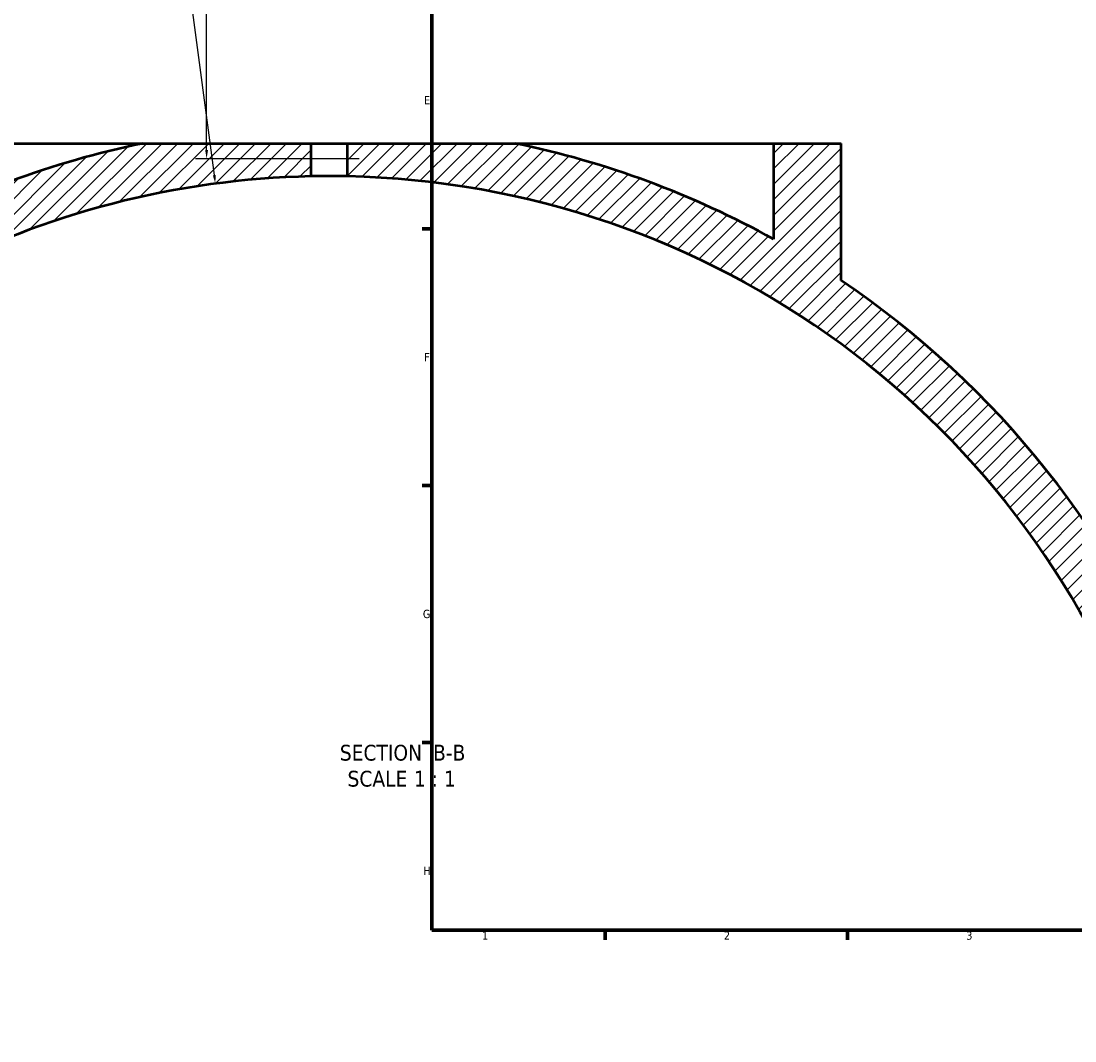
# Model space of a CAD drawing. Header units: millimetres. Extents: x -634 to 1175, y -305 to 962.
# Tile 2 of 12: x -99 to 206, y -12 to 283. Entities that reach past the tile are written whole.
import ezdxf

# ---------------------------------------------------------------- set-up
doc = ezdxf.new("R2010")
doc.units = ezdxf.units.MM
for name, color, linetype, lineweight in [('Border (ANSI)', 7, 'Continuous', 70), ('Dimension (ANSI)', 7, 'Continuous', 25), ('Hatch (ANSI)', 7, 'Continuous', 18), ('Symbol (ANSI)', 7, 'Continuous', 25), ('Visible (ANSI)', 7, 'Continuous', 50)]:
    doc.layers.add(name, color=color, linetype=linetype, lineweight=lineweight)
doc.styles.add('Label Text (ANSI)', font='tahoma.ttf')
doc.styles.add('Note Text (ANSI)', font='tahoma.ttf')
doc.dimstyles.new('Default - mm (ANSI)', dxfattribs={"dimtxt": 2.399999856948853, "dimasz": 2.5, "dimexe": 3.175, "dimexo": 1.6002, "dimgap": 0.7999999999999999, "dimtad": 0, "dimtoh": 1, "dimdec": 0, "dimrnd": 1e-08, "dimzin": 4, "dimdsep": 46, "dimtxsty": 'Note Text (ANSI)', "dimcen": 0.09, "dimdle": 10, "dimclrd": 256, "dimclre": 256, "dimclrt": 5, "dimadec": 1, "dimazin": 1, "dimtfac": 1.270000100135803, "dimtofl": 0, "dimtmove": 0, "dimatfit": 3, "dimfxl": 1, "dimtolj": 1, "dimtzin": 4, "dimlwd": -1, "dimlwe": -1, "dimarcsym": 0})

# ---------------------------------------------------------------- blocks, each defined once
blk = doc.blocks.new('Borders Default Border')
at = {"layer": 'Border (ANSI)'}
for p, q in [((20, 222.7499961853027), (17.20000028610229, 222.7499961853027)), ((20, 148.5000038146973), (17.20000028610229, 148.5000038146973)), ((20, 74.25000190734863), (17.20000028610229, 74.25000190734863)), ((70.08333206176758, 20), (70.08333206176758, 17.20000028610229)), ((140.1666641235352, 20), (140.1666641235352, 17.20000028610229))]:
    blk.add_line(p, q, dxfattribs=at)
at = {"layer": 'Border (ANSI)', "flags": 128}
blk.add_lwpolyline([(20, 20), (20, 574.0000152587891), (820.9999847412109, 574.0000152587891), (820.9999847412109, 20), (20, 20)], dxfattribs=at)
at = {"layer": 'Border (ANSI)', "color": 5, "true_color": 0x0000ff, "char_height": 2.39999994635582, "attachment_point": 7, "style": 'Note Text (ANSI)'}
for s, insert in [('E', (17.71423082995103, 258.6750000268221)), ('F', (17.77938474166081, 184.4250000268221)), ('G', (17.40381752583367, 110.1283225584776)), ('H', (17.52557601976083, 35.92500002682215)), ('1', (34.50022139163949, 17.20000005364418)), ('2', (104.39731425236, 17.20000005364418)), ('3', (174.4614475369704, 17.1494327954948))]:
    blk.add_mtext(s, dxfattribs=dict(at, insert=insert))
blk = doc.blocks.new('*D12')
at = {"layer": 'Defpoints', "color": 0, "transparency": 16777216}
for p in [(-78.45785921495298, 369.7348524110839), (-45.1084427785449, 242.982571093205), (0.5770576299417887, 242.982571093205)]:
    blk.add_point(p, dxfattribs=at)
at = {"layer": 'Dimension (ANSI)', "transparency": 16777216}
for p, q in [((-76.85765921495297, 369.7348524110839), (-41.93344277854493, 369.7348524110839)), ((-45.10844277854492, 367.2348524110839), (-45.10844277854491, 314.9700840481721)), ((-45.1084427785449, 245.482571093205), (-45.10844277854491, 308.4475860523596)), ((-1.023142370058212, 242.982571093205), (-48.2834427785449, 242.982571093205))]:
    blk.add_line(p, q, dxfattribs=at)
for points in [[(-45.52510944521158, 367.2348524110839), (-44.69177611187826, 367.2348524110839), (-45.10844277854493, 369.7348524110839)], [(-45.52510944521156, 245.482571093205), (-44.69177611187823, 245.482571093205), (-45.1084427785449, 242.982571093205)]]:
    blk.add_solid(points, dxfattribs=at)
at = {"layer": 'Dimension (ANSI)', "color": 5, "transparency": 16777216, "insert": (-46.33342590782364, 309.2475860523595), "char_height": 2.399999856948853, "attachment_point": 1, "rotation": 90, "style": 'Note Text (ANSI)'}
blk.add_mtext('\\A1;127', dxfattribs=at)
blk = doc.blocks.new('*D13')
at = {"layer": 'Defpoints', "color": 0, "transparency": 16777216}
for p in [(-42.58314515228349, 235.7645271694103), (-9.70091998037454, -12.06355692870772)]:
    blk.add_point(p, dxfattribs=at)
at = {"layer": 'Dimension (ANSI)', "transparency": 16777216}
for p, q in [((-85.51599186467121, 535.3249300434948), (-82.32929682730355, 535.3249300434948)), ((-82.32929682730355, 535.3249300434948), (-42.91196740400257, 238.2428080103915))]:
    blk.add_line(p, q, dxfattribs=at)
blk.add_solid([(-42.49892059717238, 238.2976117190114), (-43.32501421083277, 238.1880043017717), (-42.58314515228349, 235.7645271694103)], dxfattribs=at)
at = {"layer": 'Dimension (ANSI)', "color": 5, "transparency": 16777216, "insert": (-93.3934930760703, 536.5748963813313), "char_height": 2.399999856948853, "attachment_point": 1, "style": 'Note Text (ANSI)'}
blk.add_mtext('\\A1;R250', dxfattribs=at)

msp = doc.modelspace()

# ---------------------------------------------------------------- hatches: boundary and pattern name
at = {"layer": 'Hatch (ANSI)'}
h = msp.add_hatch(dxfattribs=at)
h.set_pattern_fill('ANSI31', color=256, scale=25.4, style=0)
h.set_pattern_definition([(45, (0, 0), (-2.245064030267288, 2.245064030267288), [])])
edge = h.paths.add_edge_path()
edge.add_line((-63.58565726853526, 247.400188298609), (-14.90091998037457, 247.400188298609))
edge.add_line((-14.90091998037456, 247.400188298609), (-14.9009199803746, 237.8823572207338))
edge.add_ellipse((-9.700919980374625, -12.06355692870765), major_axis=(146.6074691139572, 202.5000000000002), ratio=1, start_angle=37.09590674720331, end_angle=90)
edge.add_line((-212.2009199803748, 134.5439121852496), (-212.2009199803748, 158.871372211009))
edge.add_ellipse((-9.700919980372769, -12.06355692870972), major_axis=(-219.8203812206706, -148.0000000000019), ratio=1, start_angle=270, end_angle=285.880040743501, ccw=False)
edge.add_line((-157.7009199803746, 207.7568242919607), (-157.7009199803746, 247.4001882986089))
edge.add_line((-157.7009199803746, 247.400188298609), (-138.2009199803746, 247.400188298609))
edge.add_line((-138.2009199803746, 247.400188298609), (-138.2009199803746, 219.6965561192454))
edge.add_ellipse((-9.700919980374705, -12.06355692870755), major_axis=(-259.4637452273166, -53.88473728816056), ratio=1, start_angle=270, end_angle=287.27403035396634, ccw=False)
edge = h.paths.add_edge_path()
edge.add_line((118.7990800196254, 247.400188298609), (118.7990800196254, 219.6965561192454))
edge.add_ellipse((-9.700919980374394, -12.06355692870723), major_axis=(-231.7601130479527, 128.4999999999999), ratio=1, start_angle=270, end_angle=287.2740303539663)
edge.add_line((44.18381730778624, 247.400188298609), (-4.500919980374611, 247.400188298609))
edge.add_line((-4.500919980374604, 247.400188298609), (-4.500919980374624, 237.8823572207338))
edge.add_ellipse((-9.70091998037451, -12.06355692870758), major_axis=(249.9459141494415, -5.199999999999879), ratio=1, start_angle=19.783050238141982, end_angle=90, ccw=False)
edge.add_line((227.2534100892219, 67.63992769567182), (237.7990800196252, 67.63992769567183))
edge.add_line((237.7990800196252, 67.63992769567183), (237.7990800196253, 82.63992769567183))
edge.add_ellipse((-9.700919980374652, -12.0635569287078), major_axis=(-94.70348462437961, 247.4999999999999), ratio=1, start_angle=270, end_angle=305.1096586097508)
edge.add_line((138.2990800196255, 207.7568242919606), (138.2990800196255, 247.400188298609))
edge.add_line((138.2990800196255, 247.400188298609), (118.7990800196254, 247.400188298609))

# ---------------------------------------------------------------- linework, layer by layer
at = {"layer": 'Visible (ANSI)'}
for p, q in [((-138.2009199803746, 247.4001882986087), (-63.58565728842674, 247.4001882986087)), ((-63.58565726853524, 247.400188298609), (-14.90091998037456, 247.400188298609)), ((-14.90091998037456, 247.4001882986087), (-4.500919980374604, 247.4001882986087)), ((-14.90091998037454, 237.8823572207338), (-14.90091998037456, 247.400188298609)), ((-4.500919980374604, 247.400188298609), (44.18381730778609, 247.400188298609)), ((-4.500919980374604, 247.400188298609), (-4.500919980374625, 237.8823572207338)), ((44.18381732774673, 247.4001882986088), (118.7990800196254, 247.4001882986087)), ((118.7990800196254, 247.400188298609), (118.7990800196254, 219.6965561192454)), ((118.7990800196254, 247.400188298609), (138.2990800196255, 247.400188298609)), ((138.2990800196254, 207.7568242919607), (138.2990800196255, 247.400188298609))]:
    msp.add_line(p, q, dxfattribs=at)
for centre, radius, start, end in [((-9.700919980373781, -12.06355692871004), 265.0000000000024, 101.732261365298, 119.0062917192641), ((-9.700919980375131, -12.06355692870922), 265.0000000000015, 60.9937082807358, 78.26773863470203), ((-9.700919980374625, -12.06355692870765), 249.9999999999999, 91.19183816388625, 144.0959314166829), ((-9.70091998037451, -12.0635569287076), 249.9999999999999, 18.59121207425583, 88.8081618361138), ((-9.700919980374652, -12.0635569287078), 265.0000000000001, 20.93886691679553, 56.04852552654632)]:
    msp.add_arc(centre, radius, start, end, dxfattribs=at)
msp.add_open_spline([(-4.500919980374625, 237.8823572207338), (-4.500919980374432, 237.8823572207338), (-4.631414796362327, 237.885178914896), (-5.162099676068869, 237.8953787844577), (-5.562288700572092, 237.9026106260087), (-6.485640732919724, 237.9161925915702), (-7.070356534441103, 237.9234237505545), (-8.351523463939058, 237.933622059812), (-9.047976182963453, 237.9364430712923), (-10.35386377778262, 237.9364430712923), (-11.0503164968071, 237.933622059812), (-12.33148342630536, 237.9234237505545), (-12.91619922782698, 237.9161925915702), (-13.83955126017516, 237.9026106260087), (-14.23974028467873, 237.8953787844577), (-14.77042516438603, 237.885178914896), (-14.90091998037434, 237.8823572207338), (-14.90091998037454, 237.8823572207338)], degree=3, knots=[0, 0, 0, 0, 0.1958831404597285, 0.1958831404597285, 0.391766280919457, 0.391766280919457, 0.5876494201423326, 0.5876494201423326, 0.7835325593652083, 0.7835325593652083, 0.9794156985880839, 0.9794156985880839, 1.175298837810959, 1.175298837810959, 1.371181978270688, 1.371181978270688, 1.567065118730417, 1.567065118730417, 1.567065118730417, 1.567065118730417], dxfattribs=at)

# ---------------------------------------------------------------- block references
msp.add_blockref('Borders Default Border', (0, 0))

# ---------------------------------------------------------------- texts
at = {"layer": 'Symbol (ANSI)', "char_height": 4.571999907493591, "attachment_point": 7, "style": 'Label Text (ANSI)'}
for s, insert in [('SECTION', (-6.603762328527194, 68.88391605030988)), (' B-B', (18.63048582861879, 68.98024667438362)), ('SCALE', (-4.380748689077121, 61.37105872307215)), (' 1 : 1', (13.08777004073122, 61.45256925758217))]:
    msp.add_mtext(s, dxfattribs=dict(at, insert=insert))

# ---------------------------------------------------------------- dimensions: what is measured, and where the dimension line sits
at = {"layer": 'Dimension (ANSI)'}
dim = msp.add_radius_dim(center=(-9.70091998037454, -12.06355692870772), mpoint=(-42.58314515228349, 235.7645271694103), dimstyle='Default - mm (ANSI)', override={"dimgap": 0.7999999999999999, "dimtih": 1, "dimdec": 0, "dimlfac": 1, "dimcen": 0, "dimtol": 0, "dimlim": 0, "dimtp": 0, "dimtm": -0, "dimtdec": 2}, dxfattribs=at)
dim.commit()
dim.dimension.update_dxf_attribs({"geometry": '*D13', "text_midpoint": (-89.85474247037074, 535.3249300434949), "dimtype": 164})
dim = msp.add_linear_dim(base=(-45.1084427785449, 242.982571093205), p1=(-78.45785921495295, 369.7348524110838), p2=(0.5770576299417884, 242.9825710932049), angle=90, dimstyle='Default - mm (ANSI)', override={"dimgap": 0.7999999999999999, "dimtoh": 0, "dimdec": 0, "dimtol": 0, "dimlim": 0, "dimtp": 0, "dimtm": -0, "dimtdec": 2, "dimatfit": 1}, dxfattribs=at)
dim.commit()
dim.dimension.update_dxf_attribs({"geometry": '*D12', "text_midpoint": (-45.10844277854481, 311.7088350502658), "dimtype": 160})

doc.saveas('drawing.dxf')
